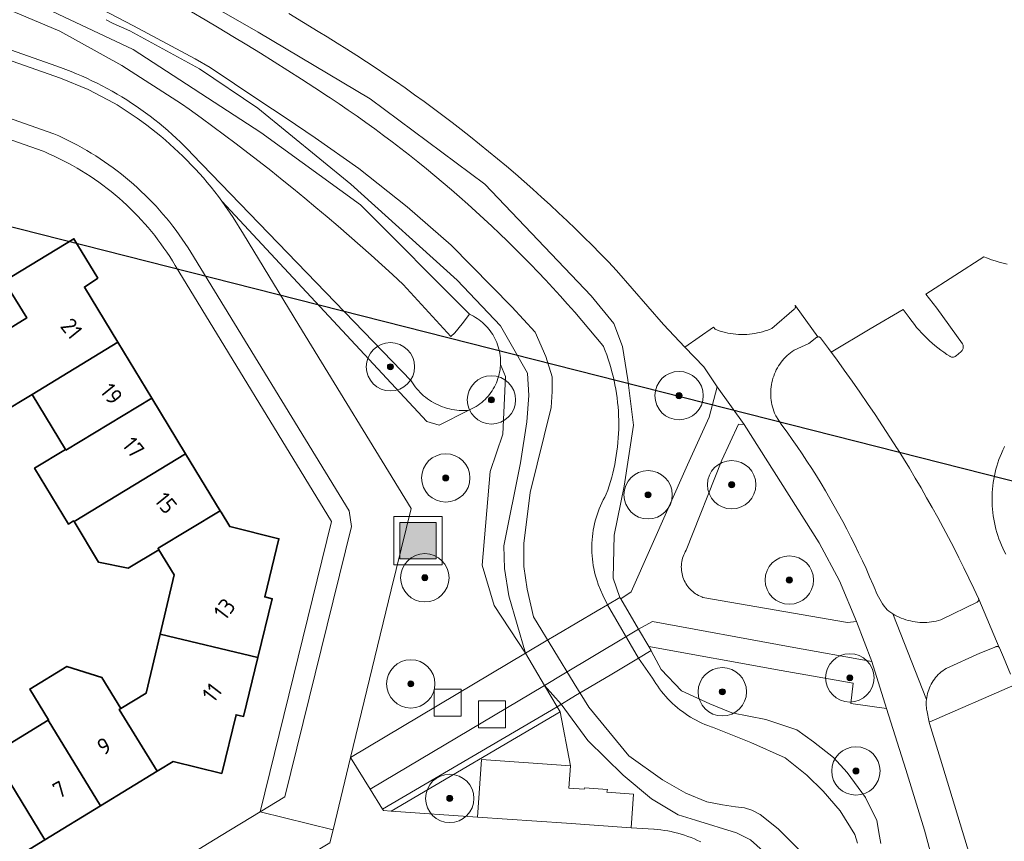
# Model space of a CAD drawing. Extents: x 154222 to 160093, y 456746 to 462495.
# Tile 173 of 254: x 158407 to 158488, y 461371 to 461439. Entities that reach past the tile are written whole.
import ezdxf
from ezdxf.enums import TextEntityAlignment as Align

# ---------------------------------------------------------------- set-up
doc = ezdxf.new("R2010")
doc.units = 0
doc.header["$LTSCALE"] = 0.75
doc.layers.get('0').update_dxf_attribs({"linetype": 'CONTINUOUS'})
doc.layers.get('DEFPOINTS').update_dxf_attribs({"linetype": 'CONTINUOUS'})
for name, color, linetype, lineweight in [('B-XX-GR-BEPLANTING_CULTUUR_BODEMBEDEKKER-GV', 252, 'CONTINUOUS', 18), ('B-XX-GR-BEPLANTING_CULTUUR_BOSPLANTSOEN-GV', 252, 'CONTINUOUS', 18), ('B-XX-GR-BEPLANTING_CULTUUR_HEESTERS-GV', 252, 'CONTINUOUS', 18), ('B-XX-GR-BOOM-S', 252, 'CONTINUOUS', 25), ('B-XX-GR-HAAG-GV', 252, 'CONTINUOUS', 13), ('B-XX-IE-MEUBILAIR_WEGMEUBILAIR-S', 252, 'CONTINUOUS', 25), ('B-XX-KW-KUNSTWERK_DEK-GV', 252, 'CONTINUOUS', 18), ('B-XX-OG-BEBOUWING-GV', 6, 'CONTINUOUS', 35), ('B-XX-OG-BEBOUWING-T18', 1, 'CONTINUOUS', 18), ('B-XX-OG-TERREIN_CULTUURSCHEIDING-GV', 252, 'CONTINUOUS', 18), ('B-XX-OG-TERREIN_ERF-GV', 252, 'CONTINUOUS', 18), ('B-XX-OG-WATER_SLOOT-GV', 252, 'CONTINUOUS', 18), ('B-XX-RI-GWA_RIOOLPUT-S', 252, 'CONTINUOUS', 25), ('B-XX-VH-VERHARDING_ASFALT-GV', 252, 'CONTINUOUS', 18), ('B-XX-VH-VERHARDING_BETONSTRAATSTEEN-GV', 252, 'CONTINUOUS', 18), ('B-XX-VH-VERHARDING_TEGEL-GV', 252, 'CONTINUOUS', 18)]:
    doc.layers.add(name, color=color, linetype=linetype, lineweight=lineweight)
doc.styles.add('NLCS-ISO-M-T18', font='NLCS-ISO.ttf', dxfattribs={"height": 1.8})

# ---------------------------------------------------------------- blocks, each defined once
blk = doc.blocks.new('SIE-WEG_AFVALBAK-SO')
at = {"linetype": 'ByBlock', "lineweight": 18}
h = blk.add_hatch(color=0, dxfattribs=at)
h.dxf.hatch_style = 1
h.paths.add_polyline_path([(-1.5, -1.5), (1.5, -1.5), (1.5, 1.5), (-1.5, 1.5)])
at = {"color": 0, "linetype": 'ByBlock', "lineweight": 18}
for points in [[(-2, -2), (2, -2), (2, 2), (-2, 2)], [(-1.5, -1.5), (1.5, -1.5), (1.5, 1.5), (-1.5, 1.5)]]:
    blk.add_lwpolyline(points, close=True, dxfattribs=at)
blk = doc.blocks.new('SRI-PUT_INSPECTIEPUT_RIOOLPUT-SO')
at = {"color": 0, "linetype": 'ByBlock', "lineweight": 18}
blk.add_lwpolyline([(-1.125, -1.125), (1.125, -1.125), (1.125, 1.125), (-1.125, 1.125)], close=True, dxfattribs=at)
blk = doc.blocks.new('SGR-BOOM_01-SO')
at = {"linetype": 'ByBlock', "lineweight": 18}
h = blk.add_hatch(color=0, dxfattribs=at)
h.dxf.hatch_style = 1
edge = h.paths.add_edge_path()
edge.add_arc((0, 0), 0.25, 0, 360)
at = {"color": 0, "linetype": 'ByBlock', "lineweight": 18}
for radius in [2, 0.25]:
    blk.add_circle((0, 0), radius, dxfattribs=at)

msp = doc.modelspace()

# ---------------------------------------------------------------- linework, layer by layer
at = {"layer": 'B-XX-GR-BEPLANTING_CULTUUR_BODEMBEDEKKER-GV'}
msp.add_lwpolyline([(158451.263, 461381.889), (158451.01, 461382.32), (158436.572, 461373.851), (158436.648, 461373.729), (158437.278, 461373.685)], close=True, dxfattribs=at)
at = {"layer": 'B-XX-GR-BEPLANTING_CULTUUR_BOSPLANTSOEN-GV'}
msp.add_lwpolyline([(158354.8, 461454.72), (158409.56, 461435.34), (158409.93, 461435.21), (158410.372, 461435.048), (158410.811, 461434.878), (158411.247, 461434.7), (158411.68, 461434.515), (158412.11, 461434.323), (158412.536, 461434.123), (158412.959, 461433.916), (158413.379, 461433.702), (158413.794, 461433.481), (158414.206, 461433.253), (158414.614, 461433.018), (158415.018, 461432.776), (158415.418, 461432.528), (158415.814, 461432.272), (158416.205, 461432.01), (158416.591, 461431.741), (158416.973, 461431.466), (158417.351, 461431.184), (158417.723, 461430.896), (158418.091, 461430.601), (158418.453, 461430.301), (158418.81, 461429.994), (158419.162, 461429.681), (158419.509, 461429.362), (158419.85, 461429.038), (158420.186, 461428.707), (158420.516, 461428.372), (158420.84, 461428.03), (158438.93, 461409.28), (158439.038, 461409.109), (158439.153, 461408.943), (158439.275, 461408.781), (158439.403, 461408.624), (158439.537, 461408.473), (158439.676, 461408.326), (158439.822, 461408.186), (158439.973, 461408.051), (158440.129, 461407.922), (158440.29, 461407.8), (158440.456, 461407.684), (158440.626, 461407.575), (158440.801, 461407.472), (158440.979, 461407.377), (158441.161, 461407.288), (158441.346, 461407.207), (158441.535, 461407.133), (158441.726, 461407.067), (158441.92, 461407.009), (158442.115, 461406.958), (158442.313, 461406.915), (158442.512, 461406.879), (158442.713, 461406.852), (158442.914, 461406.833), (158443.116, 461406.821), (158443.318, 461406.818), (158443.521, 461406.822), (158443.66, 461406.83), (158443.83, 461406.905), (158443.998, 461406.987), (158444.161, 461407.076), (158444.321, 461407.172), (158444.476, 461407.275), (158444.626, 461407.385), (158444.772, 461407.501), (158444.913, 461407.623), (158445.048, 461407.751), (158445.178, 461407.884), (158445.302, 461408.023), (158445.42, 461408.168), (158445.531, 461408.317), (158445.636, 461408.471), (158445.734, 461408.629), (158445.825, 461408.791), (158445.91, 461408.957), (158445.987, 461409.127), (158446.056, 461409.299), (158446.119, 461409.475), (158446.173, 461409.653), (158446.22, 461409.833), (158446.26, 461410.015), (158446.291, 461410.199), (158446.314, 461410.384), (158446.33, 461410.569), (158446.333, 461410.628), (158446.338, 461410.814), (158446.335, 461411), (158446.324, 461411.186), (158446.305, 461411.371), (158446.278, 461411.555), (158446.243, 461411.738), (158446.2, 461411.919), (158446.149, 461412.098), (158446.091, 461412.275), (158446.026, 461412.449), (158445.953, 461412.62), (158445.872, 461412.788), (158445.785, 461412.953), (158445.69, 461413.113), (158445.589, 461413.269), (158445.481, 461413.421), (158445.367, 461413.567), (158445.246, 461413.709), (158445.12, 461413.846), (158444.987, 461413.977), (158444.85, 461414.102), (158444.707, 461414.221), (158444.558, 461414.334), (158444.406, 461414.44), (158444.249, 461414.54), (158444.087, 461414.633), (158443.922, 461414.719), (158443.77, 461414.79), (158443.148, 461413.998), (158442.56, 461413.25), (158442.22, 461412.95), (158438.29, 461417.26), (158437.405, 461418.078), (158436.514, 461418.891), (158435.618, 461419.697), (158434.717, 461420.497), (158433.81, 461421.292), (158432.899, 461422.08), (158431.982, 461422.863), (158431.059, 461423.639), (158430.132, 461424.409), (158429.2, 461425.173), (158428.262, 461425.931), (158427.32, 461426.682), (158426.372, 461427.427), (158425.42, 461428.166), (158424.463, 461428.899), (158423.501, 461429.625), (158422.534, 461430.345), (158421.562, 461431.058), (158420.586, 461431.765), (158419.95, 461432.22), (158415, 461435.371), (158409.87, 461438.22), (158404.43, 461440.51)], dxfattribs=at)
at = {"layer": 'B-XX-GR-BEPLANTING_CULTUUR_HEESTERS-GV'}
msp.add_lwpolyline([(158391.18, 461440.96), (158409.94, 461434.34), (158412.209, 461433.405), (158414.38, 461432.26), (158414.621, 461432.114), (158415.04, 461431.853), (158415.455, 461431.585), (158415.865, 461431.311), (158416.271, 461431.03), (158416.673, 461430.742), (158417.07, 461430.448), (158417.461, 461430.147), (158417.848, 461429.841), (158418.23, 461429.527), (158418.607, 461429.208), (158418.979, 461428.883), (158419.345, 461428.552), (158419.706, 461428.215), (158420.061, 461427.872), (158420.411, 461427.523), (158420.755, 461427.169), (158421.093, 461426.809), (158421.426, 461426.444), (158421.752, 461426.073), (158422.073, 461425.698), (158422.387, 461425.317), (158422.695, 461424.931), (158422.997, 461424.54), (158423.292, 461424.144), (158440.238, 461405.934), (158441.245, 461405.609), (158443.66, 461406.83), (158443.521, 461406.822), (158443.318, 461406.818), (158443.116, 461406.821), (158442.914, 461406.833), (158442.713, 461406.852), (158442.512, 461406.879), (158442.313, 461406.915), (158442.115, 461406.958), (158441.92, 461407.009), (158441.726, 461407.067), (158441.535, 461407.133), (158441.346, 461407.207), (158441.161, 461407.288), (158440.979, 461407.377), (158440.801, 461407.472), (158440.626, 461407.575), (158440.456, 461407.684), (158440.29, 461407.8), (158440.129, 461407.922), (158439.973, 461408.051), (158439.822, 461408.186), (158439.676, 461408.326), (158439.537, 461408.473), (158439.403, 461408.624), (158439.275, 461408.781), (158439.153, 461408.943), (158439.038, 461409.109), (158438.93, 461409.28), (158420.84, 461428.03), (158420.516, 461428.372), (158420.186, 461428.707), (158419.85, 461429.038), (158419.509, 461429.362), (158419.162, 461429.681), (158418.81, 461429.994), (158418.453, 461430.301), (158418.091, 461430.601), (158417.723, 461430.896), (158417.351, 461431.184), (158416.973, 461431.466), (158416.591, 461431.741), (158416.205, 461432.01), (158415.814, 461432.272), (158415.418, 461432.528), (158415.018, 461432.776), (158414.614, 461433.018), (158414.206, 461433.253), (158413.794, 461433.481), (158413.379, 461433.702), (158412.959, 461433.916), (158412.536, 461434.123), (158412.11, 461434.323), (158411.68, 461434.515), (158411.247, 461434.7), (158410.811, 461434.878), (158410.372, 461435.048), (158409.93, 461435.21), (158409.56, 461435.34), (158354.8, 461454.72)], dxfattribs=at)
msp.add_lwpolyline([(158452.113, 461377.426), (158451.263, 461381.889), (158437.278, 461373.685), (158444.428, 461373.19), (158444.757, 461377.938)], close=True, dxfattribs=at)
at = {"layer": 'B-XX-GR-HAAG-GV'}
msp.add_lwpolyline([(158451.263, 461381.889), (158451.01, 461382.32), (158436.572, 461373.851), (158436.648, 461373.729), (158437.278, 461373.685)], close=True, dxfattribs=at)
at = {"layer": 'B-XX-KW-KUNSTWERK_DEK-GV'}
msp.add_lwpolyline([(158456.282, 461391.253), (158456.21, 461391.37), (158455.182, 461390.763), (158454.329, 461390.259), (158450.958, 461388.268), (158450.114, 461387.769), (158448.39, 461386.75), (158449.966, 461384.084), (158451.01, 461382.32), (158452.54, 461383.234), (158455.392, 461384.939), (158457.735, 461386.34), (158458.79, 461386.97), (158458.604, 461387.312), (158457.753, 461388.738)], close=True, dxfattribs=at)
at = {"layer": 'B-XX-OG-BEBOUWING-GV'}
for points in [[(158413.017, 461417.782), (158411.039, 461421.039), (158405.286, 461417.547), (158407.139, 461414.495), (158404.66, 461412.99), (158402.095, 461411.434), (158405.022, 461406.611), (158407.586, 461408.168), (158414.685, 461412.477), (158411.916, 461417.043)], [(158417.485, 461407.86), (158414.685, 461412.477), (158407.586, 461408.168), (158410.352, 461403.61), (158410.387, 461403.552)], [(158420.285, 461403.243), (158417.485, 461407.86), (158410.387, 461403.552), (158410.352, 461403.61), (158407.787, 461402.053), (158410.588, 461397.437), (158411.016, 461397.696), (158411.051, 461397.638)], [(158423.137, 461398.54), (158420.285, 461403.243), (158411.051, 461397.638), (158413.084, 461394.287), (158415.536, 461393.773), (158418.08, 461395.31), (158418.009, 461395.427)], [(158423.21, 461398.42), (158423.137, 461398.54), (158418.009, 461395.427), (158418.08, 461395.31), (158419.34, 461393.22), (158418.175, 461388.334), (158426.265, 461386.38), (158427.45, 461391.25), (158426.83, 461391.4), (158428, 461396.22), (158423.93, 461397.23)], [(158426.265, 461386.38), (158418.175, 461388.334), (158417.01, 461383.45), (158414.93, 461382.18), (158414.794, 461382.097), (158417.921, 461376.975), (158418.06, 461377.06), (158419.25, 461377.79), (158423.27, 461376.8), (158424.46, 461381.66), (158425.08, 461381.51)], [(158413.364, 461384.739), (158410.459, 461385.657), (158407.387, 461383.781), (158408.951, 461381.221), (158408.911, 461381.196), (158413.241, 461374.116), (158417.921, 461376.975), (158414.794, 461382.097), (158414.93, 461382.18)], [(158413.241, 461374.116), (158408.911, 461381.196), (158404.303, 461378.381), (158408.632, 461371.301)], [(158408.632, 461371.301), (158404.303, 461378.381), (158399.694, 461375.566), (158404.024, 461368.486)]]:
    msp.add_lwpolyline(points, close=True, dxfattribs=at)
at = {"layer": 'B-XX-OG-TERREIN_CULTUURSCHEIDING-GV'}
for points in [[(158390.623, 461448.636), (158415.939, 461436.692), (158426.514, 461429.836), (158434.735, 461423.845), (158443.77, 461414.79), (158443.922, 461414.719), (158444.087, 461414.633), (158444.249, 461414.54), (158444.406, 461414.44), (158444.558, 461414.334), (158444.707, 461414.221), (158444.85, 461414.102), (158444.987, 461413.977), (158445.12, 461413.846), (158445.246, 461413.709), (158445.367, 461413.567), (158445.481, 461413.421), (158445.589, 461413.269), (158445.69, 461413.113), (158445.785, 461412.953), (158445.872, 461412.788), (158445.953, 461412.62), (158446.026, 461412.449), (158446.091, 461412.275), (158446.149, 461412.098), (158446.2, 461411.919), (158446.243, 461411.738), (158446.278, 461411.555), (158446.305, 461411.371), (158446.324, 461411.186), (158446.335, 461411), (158446.338, 461410.814), (158446.333, 461410.628), (158446.752, 461409.658), (158446.519, 461404.883), (158445.476, 461401.792), (158444.803, 461394.024), (158445.803, 461390.7), (158448.39, 461386.75), (158447.013, 461391.502), (158446.668, 461393.766), (158446.596, 461395.639), (158447.976, 461402.506), (158448.5, 461405.894), (158448.669, 461408.07), (158448.567, 461409.913), (158447.224, 461412.292), (158446.339, 461413.828), (158442.751, 461417.614), (158433.941, 461425.57), (158426.26, 461431.84), (158421.421, 461435.093), (158415.664, 461438.24), (158414.285, 461438.866), (158413.72, 461439.173)], [(158409.181, 461447.951), (158426.28, 461438.149), (158435.557, 461432.628), (158445.028, 461425.553), (158453.816, 461416.314), (158455.711, 461414.025), (158456.419, 461412.125), (158456.853, 461409.363), (158457.339, 461405.626), (158456.556, 461400.558), (158455.72, 461396.512), (158455.648, 461392.958), (158456.21, 461391.37), (158456.282, 461391.253), (158457.15, 461391.821), (158461.8, 461402.342), (158463.588, 461406.289), (158464.254, 461408.787), (158463.137, 461410.433), (158461.58, 461412.085), (158459.825, 461413.946), (158455.924, 461418.428), (158455.258, 461419.125), (158454.585, 461419.816), (158453.907, 461420.501), (158453.224, 461421.181), (158452.534, 461421.856), (158451.84, 461422.524), (158451.139, 461423.187), (158450.434, 461423.843), (158449.722, 461424.494), (158449.006, 461425.139), (158448.284, 461425.778), (158447.557, 461426.411), (158446.824, 461427.038), (158446.087, 461427.659), (158445.344, 461428.274), (158444.596, 461428.883), (158443.843, 461429.485), (158443.085, 461430.081), (158442.323, 461430.671), (158441.555, 461431.254), (158440.783, 461431.831), (158440.006, 461432.402), (158439.224, 461432.966), (158438.437, 461433.524), (158437.646, 461434.075), (158436.85, 461434.619), (158436.05, 461435.157), (158435.246, 461435.688), (158434.437, 461436.213), (158433.624, 461436.731), (158432.806, 461437.242), (158431.984, 461437.746), (158431.246, 461438.191), (158430.029, 461438.941), (158428.809, 461439.685)], [(158483.837, 461363.103), (158481.414, 461372.116), (158479.848, 461377.126), (158478.247, 461382.167), (158475.301, 461382.592), (158475.5, 461384.273), (158469.536, 461385.311), (158458.609, 461387.311), (158459.626, 461385.396), (158461.294, 461383.64), (158463.633, 461382.56), (158465.462, 461381.822), (158468.283, 461381.268), (158470.854, 461380.401), (158472.23, 461379.42), (158473.869, 461378.128), (158475.004, 461376.868), (158476.526, 461374.812), (158477.457, 461372.892), (158477.673, 461371.609), (158477.784, 461370.99)], [(158488.873, 461384.126), (158481.787, 461381.047), (158481.791, 461381.028), (158481.808, 461380.943), (158482.735, 461377.968), (158485.307, 461369.453), (158487.912, 461358.546), (158489.26, 461350.798)], [(158468.067, 461370.373), (158467.003, 461371.303), (158465.854, 461371.887), (158462.447, 461372.942), (158461.021, 461373.368), (158458.81, 461374.691), (158456.473, 461376.656), (158453.558, 461379.519), (158451.354, 461382.525), (158451.01, 461382.32), (158451.263, 461381.889), (158452.113, 461377.426), (158451.981, 461375.569), (158453.257, 461375.501), (158453.289, 461375.609), (158455.172, 461375.48), (158455.135, 461375.259), (158457.321, 461375.086), (158457.134, 461372.309), (158459.002, 461372.186), (158459.028, 461372.184), (158459.314, 461372.16), (158459.6, 461372.128), (158459.885, 461372.088), (158460.168, 461372.04), (158460.45, 461371.984), (158460.73, 461371.92), (158461.008, 461371.849), (158461.285, 461371.769), (158461.559, 461371.683), (158461.83, 461371.588), (158462.099, 461371.486), (158462.365, 461371.377), (158462.627, 461371.26), (158462.887, 461371.136)]]:
    msp.add_lwpolyline(points, dxfattribs=at)
for points in [[(158440.238, 461405.934), (158423.292, 461424.144), (158424.223, 461422.801), (158425.08, 461421.41), (158429.64, 461413.88), (158438.93, 461398.72), (158437.28, 461391.98), (158433.927, 461378.127), (158448.39, 461386.75), (158445.803, 461390.7), (158444.803, 461394.024), (158445.476, 461401.792), (158446.519, 461404.883), (158446.752, 461409.658), (158446.333, 461410.628), (158446.33, 461410.569), (158446.314, 461410.384), (158446.291, 461410.199), (158446.26, 461410.015), (158446.22, 461409.833), (158446.173, 461409.653), (158446.119, 461409.475), (158446.056, 461409.299), (158445.987, 461409.127), (158445.91, 461408.957), (158445.825, 461408.791), (158445.734, 461408.629), (158445.636, 461408.471), (158445.531, 461408.317), (158445.42, 461408.168), (158445.302, 461408.023), (158445.178, 461407.884), (158445.048, 461407.751), (158444.913, 461407.623), (158444.772, 461407.501), (158444.626, 461407.385), (158444.476, 461407.275), (158444.321, 461407.172), (158444.161, 461407.076), (158443.998, 461406.987), (158443.83, 461406.905), (158443.66, 461406.83), (158441.245, 461405.609)], [(158472.684, 461412.915), (158472.64, 461412.922), (158472.595, 461412.921), (158472.591, 461412.92), (158472.551, 461412.913), (158472.51, 461412.896), (158472.495, 461412.888), (158471.827, 461412.386), (158470.61, 461411.828), (158470.457, 461411.723), (158470.31, 461411.612), (158470.167, 461411.495), (158470.029, 461411.371), (158469.897, 461411.242), (158469.771, 461411.107), (158469.65, 461410.967), (158469.536, 461410.821), (158469.428, 461410.671), (158469.327, 461410.516), (158469.232, 461410.357), (158469.145, 461410.194), (158469.064, 461410.028), (158468.991, 461409.858), (158468.925, 461409.685), (158468.867, 461409.51), (158468.817, 461409.332), (158468.774, 461409.152), (158468.739, 461408.97), (158468.712, 461408.788), (158468.692, 461408.604), (158468.681, 461408.419), (158468.678, 461408.234), (158468.683, 461408.049), (158468.696, 461407.865), (158468.716, 461407.681), (158468.745, 461407.498), (158468.781, 461407.317), (158468.826, 461407.137), (158468.878, 461406.96), (158468.938, 461406.785), (158469.005, 461406.613), (158469.079, 461406.444), (158469.111, 461406.377), (158469.609, 461405.62), (158470.036, 461405.033), (158470.457, 461404.442), (158470.871, 461403.846), (158471.278, 461403.245), (158471.679, 461402.64), (158472.073, 461402.03), (158472.461, 461401.417), (158472.841, 461400.799), (158473.215, 461400.177), (158473.582, 461399.55), (158473.942, 461398.92), (158474.295, 461398.286), (158474.641, 461397.648), (158474.98, 461397.006), (158475.312, 461396.361), (158475.636, 461395.712), (158475.954, 461395.059), (158476.264, 461394.403), (158476.567, 461393.743), (158476.863, 461393.08), (158477.151, 461392.414), (158477.234, 461392.22), (158477.313, 461392.012), (158477.399, 461391.806), (158477.492, 461391.604), (158477.593, 461391.405), (158477.701, 461391.209), (158477.815, 461391.018), (158477.937, 461390.832), (158478.065, 461390.649), (158478.199, 461390.471), (158478.302, 461390.344), (158478.458, 461390.225), (158478.619, 461390.112), (158478.784, 461390.006), (158478.953, 461389.906), (158479.126, 461389.814), (158479.303, 461389.729), (158479.484, 461389.65), (158479.667, 461389.58), (158479.853, 461389.517), (158480.041, 461389.461), (158480.232, 461389.414), (158480.424, 461389.374), (158480.618, 461389.341), (158480.813, 461389.317), (158481.008, 461389.301), (158481.205, 461389.293), (158481.401, 461389.293), (158481.597, 461389.3), (158481.793, 461389.316), (158481.988, 461389.34), (158482.182, 461389.372), (158482.374, 461389.411), (158482.565, 461389.458), (158482.753, 461389.513), (158482.802, 461389.529), (158485.756, 461390.979), (158485.793, 461390.999), (158485.825, 461391.025), (158485.851, 461391.057), (158485.871, 461391.094), (158485.884, 461391.133), (158485.888, 461391.175), (158485.886, 461391.206), (158485.885, 461391.216), (158485.874, 461391.256), (158485.872, 461391.261), (158485.475, 461392.113), (158485.071, 461392.961), (158484.659, 461393.806), (158484.241, 461394.647), (158483.815, 461395.484), (158483.382, 461396.318), (158482.942, 461397.148), (158482.495, 461397.975), (158482.041, 461398.798), (158481.58, 461399.616), (158481.112, 461400.431), (158480.637, 461401.242), (158480.155, 461402.049), (158479.666, 461402.851), (158479.171, 461403.649), (158479.146, 461403.689), (158478.54, 461404.627), (158477.927, 461405.561), (158477.307, 461406.49), (158476.681, 461407.415), (158476.048, 461408.336), (158475.409, 461409.251), (158474.763, 461410.163), (158474.111, 461411.069), (158473.678, 461411.662), (158473.452, 461411.971), (158472.8, 461412.85), (158472.766, 461412.879), (158472.727, 461412.901)], [(158466.49, 461405.686), (158466.003, 461405.714), (158464.649, 461402.727), (158461.691, 461395.265), (158461.617, 461395.14), (158461.55, 461395.011), (158461.491, 461394.879), (158461.438, 461394.743), (158461.394, 461394.605), (158461.357, 461394.465), (158461.328, 461394.322), (158461.306, 461394.179), (158461.293, 461394.034), (158461.287, 461393.889), (158461.29, 461393.744), (158461.3, 461393.599), (158461.319, 461393.455), (158461.345, 461393.312), (158461.38, 461393.171), (158461.421, 461393.032), (158461.471, 461392.896), (158461.528, 461392.762), (158461.592, 461392.632), (158461.663, 461392.505), (158461.742, 461392.383), (158461.826, 461392.265), (158461.918, 461392.152), (158462.015, 461392.044), (158462.118, 461391.942), (158462.226, 461391.845), (158462.34, 461391.755), (158462.459, 461391.671), (158462.581, 461391.594), (158462.708, 461391.523), (158462.839, 461391.46), (158462.973, 461391.404), (158463.075, 461391.367), (158475.028, 461389.299), (158475.785, 461389.371), (158474.366, 461392.733), (158472.68, 461395.883)]]:
    msp.add_lwpolyline(points, close=True, dxfattribs=at)
at = {"layer": 'B-XX-OG-TERREIN_ERF-GV'}
for points in [[(158402.33, 461358.9), (158423.21, 461371.65), (158426.44, 461373.63), (158432.36, 461397.64), (158419.42, 461418.84), (158419.198, 461419.205), (158418.969, 461419.567), (158418.733, 461419.924), (158418.49, 461420.276), (158418.242, 461420.624), (158417.986, 461420.967), (158417.724, 461421.306), (158417.456, 461421.639), (158417.182, 461421.967), (158416.902, 461422.29), (158416.615, 461422.608), (158416.323, 461422.921), (158416.025, 461423.228), (158415.721, 461423.529), (158415.412, 461423.824), (158415.097, 461424.114), (158414.777, 461424.398), (158414.452, 461424.676), (158414.121, 461424.947), (158413.786, 461425.212), (158413.445, 461425.472), (158413.1, 461425.724), (158412.75, 461425.97), (158412.396, 461426.21), (158412.037, 461426.443), (158411.674, 461426.669), (158411.307, 461426.888), (158410.935, 461427.101), (158410.56, 461427.306), (158410.181, 461427.504), (158409.798, 461427.696), (158409.412, 461427.88), (158409.023, 461428.056), (158408.63, 461428.226), (158408.5, 461428.28), (158355.29, 461447.03)], [(158404.66, 461412.99), (158407.139, 461414.495), (158405.286, 461417.547), (158411.039, 461421.039), (158413.017, 461417.782), (158411.916, 461417.043), (158414.685, 461412.477), (158417.485, 461407.86), (158420.285, 461403.243), (158423.137, 461398.54), (158423.21, 461398.42), (158423.93, 461397.23), (158428, 461396.22), (158426.83, 461391.4), (158427.45, 461391.25), (158426.265, 461386.38), (158425.08, 461381.51), (158424.46, 461381.66), (158423.27, 461376.8), (158419.25, 461377.79), (158418.06, 461377.06), (158417.921, 461376.975), (158413.241, 461374.116), (158408.632, 461371.301), (158404.024, 461368.486)], [(158404.303, 461378.381), (158408.911, 461381.196), (158408.951, 461381.221), (158407.387, 461383.781), (158410.459, 461385.657), (158413.364, 461384.739), (158414.93, 461382.18), (158417.01, 461383.45), (158418.175, 461388.334), (158419.34, 461393.22), (158418.08, 461395.31), (158415.536, 461393.773), (158413.084, 461394.287), (158411.051, 461397.638), (158411.016, 461397.696), (158410.588, 461397.437), (158407.787, 461402.053), (158410.352, 461403.61), (158407.586, 461408.168), (158405.022, 461406.611)]]:
    msp.add_lwpolyline(points, dxfattribs=at)
at = {"layer": 'B-XX-OG-WATER_SLOOT-GV'}
for points in [[(158477.784, 461370.99), (158477.673, 461371.609), (158477.457, 461372.892), (158476.526, 461374.812), (158475.004, 461376.868), (158473.869, 461378.128), (158472.23, 461379.42), (158470.854, 461380.401), (158468.283, 461381.268), (158465.462, 461381.822), (158463.633, 461382.56), (158461.294, 461383.64), (158459.626, 461385.396), (158458.609, 461387.311), (158457.753, 461388.738), (158456.282, 461391.253), (158456.21, 461391.37), (158455.648, 461392.958), (158455.72, 461396.512), (158456.556, 461400.558), (158457.339, 461405.626), (158456.853, 461409.363), (158456.419, 461412.125), (158455.711, 461414.025), (158453.816, 461416.314), (158445.028, 461425.553), (158435.557, 461432.628), (158426.28, 461438.149), (158409.181, 461447.951)], [(158471.697, 461369.804), (158469.305, 461372.219), (158467.806, 461373.39), (158467.11, 461373.768), (158466.501, 461373.938), (158465.755, 461374.038), (158464.686, 461374.205), (158463.401, 461374.458), (158461.653, 461375.168), (158459.729, 461376.267), (158456.932, 461378.264), (158453.638, 461382.279), (158452.411, 461384.232), (158449.05, 461389.77), (158448.524, 461392.049), (158448.271, 461393.92), (158448.26, 461395.824), (158448.779, 461400.057), (158450.521, 461407.078), (158450.604, 461408.408), (158450.597, 461409.616), (158450.073, 461411.305), (158449.185, 461413.325), (158447.269, 461415.398), (158442.254, 461420.506), (158438.609, 461423.687), (158434.602, 461426.867), (158431, 461429.402), (158428.602, 461431.033), (158426.335, 461432.524), (158422.303, 461435.217), (158421.059, 461435.932), (158415.976, 461438.662), (158409.991, 461441.817)], [(158409.991, 461441.817), (158415.976, 461438.662), (158421.059, 461435.932), (158422.303, 461435.217), (158426.335, 461432.524), (158428.602, 461431.033), (158431, 461429.402), (158434.602, 461426.867), (158438.609, 461423.687), (158442.254, 461420.506), (158447.269, 461415.398), (158449.185, 461413.325), (158450.073, 461411.305), (158450.597, 461409.616), (158450.604, 461408.408), (158450.521, 461407.078), (158448.779, 461400.057), (158448.26, 461395.824), (158448.271, 461393.92), (158448.524, 461392.049), (158449.05, 461389.77), (158452.411, 461384.232), (158453.638, 461382.279), (158456.932, 461378.264), (158459.729, 461376.267), (158461.653, 461375.168), (158463.401, 461374.458), (158464.686, 461374.205), (158465.755, 461374.038), (158466.501, 461373.938), (158467.11, 461373.768), (158467.806, 461373.39), (158469.305, 461372.219), (158471.697, 461369.804)], [(158420.757, 461439.832), (158421.909, 461439.159), (158423.058, 461438.48), (158424.202, 461437.793), (158425.342, 461437.1), (158426.478, 461436.4), (158427.61, 461435.693), (158428.737, 461434.979), (158429.861, 461434.258), (158430.979, 461433.531), (158432.094, 461432.797), (158432.24, 461432.7), (158432.987, 461432.199), (158433.729, 461431.691), (158434.467, 461431.177), (158435.2, 461430.656), (158435.929, 461430.129), (158436.652, 461429.595), (158437.371, 461429.055), (158438.085, 461428.509), (158438.795, 461427.956), (158439.499, 461427.397), (158440.198, 461426.832), (158440.893, 461426.26), (158441.582, 461425.682), (158442.266, 461425.098), (158442.944, 461424.508), (158443.618, 461423.913), (158444.286, 461423.311), (158444.949, 461422.703), (158445.606, 461422.089), (158446.258, 461421.47), (158446.904, 461420.845), (158447.545, 461420.214), (158448.18, 461419.577), (158448.81, 461418.935), (158449.433, 461418.287), (158450.051, 461417.633), (158450.663, 461416.975), (158451.269, 461416.31), (158451.87, 461415.641), (158452.464, 461414.966), (158453.052, 461414.285), (158453.634, 461413.6), (158454.21, 461412.909), (158454.78, 461412.214), (158454.84, 461412.14), (158454.847, 461412.123), (158454.983, 461411.781), (158455.111, 461411.436), (158455.232, 461411.089), (158455.345, 461410.739), (158455.45, 461410.386), (158455.548, 461410.032), (158455.638, 461409.675), (158455.72, 461409.317), (158455.795, 461408.956), (158455.862, 461408.594), (158455.92, 461408.231), (158455.971, 461407.867), (158456.014, 461407.502), (158456.049, 461407.135), (158456.076, 461406.768), (158456.095, 461406.401), (158456.106, 461406.033), (158456.109, 461405.666), (158456.104, 461405.298), (158456.091, 461404.93), (158456.07, 461404.563), (158456.041, 461404.196), (158456.004, 461403.83), (158455.959, 461403.465), (158455.907, 461403.101), (158455.846, 461402.738), (158455.777, 461402.376), (158455.701, 461402.017), (158455.617, 461401.659), (158455.525, 461401.302), (158455.425, 461400.948), (158455.318, 461400.596), (158455.203, 461400.247), (158455.08, 461399.9), (158454.95, 461399.669), (158454.826, 461399.433), (158454.71, 461399.194), (158454.601, 461398.952), (158454.5, 461398.707), (158454.406, 461398.459), (158454.319, 461398.207), (158454.24, 461397.954), (158454.169, 461397.698), (158454.105, 461397.44), (158454.05, 461397.18), (158454.002, 461396.919), (158453.962, 461396.657), (158453.929, 461396.393), (158453.905, 461396.128), (158453.889, 461395.863), (158453.881, 461395.598), (158453.881, 461395.332), (158453.889, 461395.067), (158453.904, 461394.802), (158453.928, 461394.537), (158453.96, 461394.274), (158453.999, 461394.011), (158454.047, 461393.75), (158454.102, 461393.49), (158454.166, 461393.232), (158454.237, 461392.976), (158454.315, 461392.722), (158454.401, 461392.471), (158454.42, 461392.42), (158454.79, 461391.552), (158455.182, 461390.763), (158457.735, 461386.34), (158458.312, 461385.507), (158458.91, 461384.69), (158459.046, 461384.459), (158459.189, 461384.233), (158459.338, 461384.011), (158459.494, 461383.793), (158459.656, 461383.58), (158459.825, 461383.372), (158460, 461383.17), (158460.181, 461382.972), (158460.367, 461382.78), (158460.56, 461382.594), (158460.758, 461382.413), (158460.961, 461382.239), (158461.169, 461382.071), (158461.382, 461381.909), (158461.6, 461381.753), (158461.822, 461381.604), (158462.049, 461381.462), (158462.28, 461381.326), (158462.515, 461381.198), (158462.753, 461381.076), (158462.996, 461380.962), (158463.241, 461380.855), (158463.49, 461380.755), (158463.741, 461380.663), (158463.868, 461380.621), (158467.042, 461379.355), (158469.878, 461378.088), (158471.674, 461376.658), (158473.018, 461375.33), (158474.433, 461373.69), (158475.641, 461371.753), (158475.871, 461371.026)], [(158475.871, 461371.026), (158475.641, 461371.753), (158474.433, 461373.69), (158473.018, 461375.33), (158471.674, 461376.658), (158469.878, 461378.088), (158467.042, 461379.355), (158463.868, 461380.621), (158463.741, 461380.663), (158463.49, 461380.755), (158463.241, 461380.855), (158462.996, 461380.962), (158462.753, 461381.076), (158462.515, 461381.198), (158462.28, 461381.326), (158462.049, 461381.462), (158461.822, 461381.604), (158461.6, 461381.753), (158461.382, 461381.909), (158461.169, 461382.071), (158460.961, 461382.239), (158460.758, 461382.413), (158460.56, 461382.594), (158460.367, 461382.78), (158460.181, 461382.972), (158460, 461383.17), (158459.825, 461383.372), (158459.656, 461383.58), (158459.494, 461383.793), (158459.338, 461384.011), (158459.189, 461384.233), (158459.046, 461384.459), (158458.91, 461384.69), (158458.312, 461385.507), (158457.735, 461386.34), (158455.182, 461390.763), (158454.79, 461391.552), (158454.42, 461392.42), (158454.401, 461392.471), (158454.315, 461392.722), (158454.237, 461392.976), (158454.166, 461393.232), (158454.102, 461393.49), (158454.047, 461393.75), (158453.999, 461394.011), (158453.96, 461394.274), (158453.928, 461394.537), (158453.904, 461394.802), (158453.889, 461395.067), (158453.881, 461395.332), (158453.881, 461395.598), (158453.889, 461395.863), (158453.905, 461396.128), (158453.929, 461396.393), (158453.962, 461396.657), (158454.002, 461396.919), (158454.05, 461397.18), (158454.105, 461397.44), (158454.169, 461397.698), (158454.24, 461397.954), (158454.319, 461398.207), (158454.406, 461398.459), (158454.5, 461398.707), (158454.601, 461398.952), (158454.71, 461399.194), (158454.826, 461399.433), (158454.95, 461399.669), (158455.08, 461399.9), (158455.203, 461400.247), (158455.318, 461400.596), (158455.425, 461400.948), (158455.525, 461401.302), (158455.617, 461401.659), (158455.701, 461402.017), (158455.777, 461402.376), (158455.846, 461402.738), (158455.907, 461403.101), (158455.959, 461403.465), (158456.004, 461403.83), (158456.041, 461404.196), (158456.07, 461404.563), (158456.091, 461404.93), (158456.104, 461405.298), (158456.109, 461405.666), (158456.106, 461406.033), (158456.095, 461406.401), (158456.076, 461406.768), (158456.049, 461407.135), (158456.014, 461407.502), (158455.971, 461407.867), (158455.92, 461408.231), (158455.862, 461408.594), (158455.795, 461408.956), (158455.72, 461409.317), (158455.638, 461409.675), (158455.548, 461410.032), (158455.45, 461410.386), (158455.345, 461410.739), (158455.232, 461411.089), (158455.111, 461411.436), (158454.983, 461411.781), (158454.847, 461412.123), (158454.84, 461412.14), (158454.78, 461412.214), (158454.21, 461412.909), (158453.634, 461413.6), (158453.052, 461414.285), (158452.464, 461414.966), (158451.87, 461415.641), (158451.269, 461416.31), (158450.663, 461416.975), (158450.051, 461417.633), (158449.433, 461418.287), (158448.81, 461418.935), (158448.18, 461419.577), (158447.545, 461420.214), (158446.904, 461420.845), (158446.258, 461421.47), (158445.606, 461422.089), (158444.949, 461422.703), (158444.286, 461423.311), (158443.618, 461423.913), (158442.944, 461424.508), (158442.266, 461425.098), (158441.582, 461425.682), (158440.893, 461426.26), (158440.198, 461426.832), (158439.499, 461427.397), (158438.795, 461427.956), (158438.085, 461428.509), (158437.371, 461429.055), (158436.652, 461429.595), (158435.929, 461430.129), (158435.2, 461430.656), (158434.467, 461431.177), (158433.729, 461431.691), (158432.987, 461432.199), (158432.24, 461432.7), (158432.094, 461432.797), (158430.979, 461433.531), (158429.861, 461434.258), (158428.737, 461434.979), (158427.61, 461435.693), (158426.478, 461436.4), (158425.342, 461437.1), (158424.202, 461437.793), (158423.058, 461438.48), (158421.909, 461439.159), (158420.757, 461439.832)], [(158413.72, 461439.173), (158414.285, 461438.866), (158415.664, 461438.24), (158421.421, 461435.093), (158426.26, 461431.84), (158433.941, 461425.57), (158442.751, 461417.614), (158446.339, 461413.828), (158447.224, 461412.292), (158448.567, 461409.913), (158448.669, 461408.07), (158448.5, 461405.894), (158447.976, 461402.506), (158446.596, 461395.639), (158446.668, 461393.766), (158447.013, 461391.502), (158448.39, 461386.75), (158449.966, 461384.084), (158451.354, 461382.525), (158453.558, 461379.519), (158456.473, 461376.656), (158458.81, 461374.691), (158461.021, 461373.368), (158462.447, 461372.942), (158465.854, 461371.887), (158467.003, 461371.303), (158468.067, 461370.373)]]:
    msp.add_lwpolyline(points, dxfattribs=at)
at = {"layer": 'B-XX-VH-VERHARDING_ASFALT-GV'}
for points in [[(158488.228, 461418.949), (158487.903, 461419.028), (158487.58, 461419.116), (158487.258, 461419.211), (158486.94, 461419.313), (158486.624, 461419.424), (158486.31, 461419.541), (158481.514, 461416.47), (158482.426, 461415.309), (158484.546, 461412.349), (158484.573, 461412.289), (158484.593, 461412.226), (158484.606, 461412.161), (158484.61, 461412.095), (158484.606, 461412.029), (158484.594, 461411.964), (158484.575, 461411.901), (158484.548, 461411.841), (158484.514, 461411.784), (158484.473, 461411.732), (158484.427, 461411.685), (158484.416, 461411.676), (158484.024, 461411.354), (158483.977, 461411.318), (158483.924, 461411.289), (158483.869, 461411.267), (158483.811, 461411.253), (158483.752, 461411.246), (158483.693, 461411.248), (158483.634, 461411.257), (158483.577, 461411.274), (158483.523, 461411.299), (158483.497, 461411.314), (158483.241, 461411.479), (158482.989, 461411.652), (158482.742, 461411.83), (158482.5, 461412.015), (158482.263, 461412.207), (158482.03, 461412.404), (158481.804, 461412.608), (158481.582, 461412.817), (158481.366, 461413.033), (158481.156, 461413.253), (158480.951, 461413.48), (158480.753, 461413.711), (158480.561, 461413.948), (158480.375, 461414.19), (158480.195, 461414.436), (158480.128, 461414.532), (158479.623, 461415.201), (158476.904, 461413.583), (158473.678, 461411.662), (158474.111, 461411.069), (158474.763, 461410.163), (158475.409, 461409.251), (158476.048, 461408.336), (158476.681, 461407.415), (158477.307, 461406.49), (158477.927, 461405.561), (158478.54, 461404.627), (158479.146, 461403.689), (158479.171, 461403.649), (158479.666, 461402.851), (158480.155, 461402.049), (158480.637, 461401.242), (158481.112, 461400.431), (158481.58, 461399.616), (158482.041, 461398.798), (158482.495, 461397.975), (158482.942, 461397.148), (158483.382, 461396.318), (158483.815, 461395.484), (158484.241, 461394.647), (158484.659, 461393.806), (158485.071, 461392.961), (158485.475, 461392.113), (158485.872, 461391.261), (158485.874, 461391.256), (158485.885, 461391.216), (158485.886, 461391.206), (158487.583, 461387.231), (158487.593, 461387.22), (158487.613, 461387.185), (158487.942, 461386.42), (158488.513, 461385.022)], [(158485.307, 461369.453), (158482.735, 461377.968), (158481.808, 461380.943), (158481.791, 461381.028), (158481.787, 461381.047), (158481.584, 461382.025), (158481.573, 461382.098), (158481.555, 461382.262), (158481.545, 461382.427), (158481.542, 461382.593), (158481.548, 461382.758), (158481.562, 461382.923), (158478.784, 461390.006), (158478.619, 461390.112), (158478.458, 461390.225), (158478.302, 461390.344), (158478.199, 461390.471), (158478.065, 461390.649), (158477.937, 461390.832), (158477.815, 461391.018), (158477.701, 461391.209), (158477.593, 461391.405), (158477.492, 461391.604), (158477.399, 461391.806), (158477.313, 461392.012), (158477.234, 461392.22), (158477.151, 461392.414), (158476.863, 461393.08), (158476.567, 461393.743), (158476.264, 461394.403), (158475.954, 461395.059), (158475.636, 461395.712), (158475.312, 461396.361), (158474.98, 461397.006), (158474.641, 461397.648), (158474.295, 461398.286), (158473.942, 461398.92), (158473.582, 461399.55), (158473.215, 461400.177), (158472.841, 461400.799), (158472.461, 461401.417), (158472.073, 461402.03), (158471.679, 461402.64), (158471.278, 461403.245), (158470.871, 461403.846), (158470.457, 461404.442), (158470.036, 461405.033), (158469.609, 461405.62), (158469.111, 461406.377), (158469.079, 461406.444), (158469.005, 461406.613), (158468.938, 461406.785), (158468.878, 461406.96), (158468.826, 461407.137), (158468.781, 461407.317), (158468.745, 461407.498), (158468.716, 461407.681), (158468.696, 461407.865), (158468.683, 461408.049), (158468.678, 461408.234), (158468.681, 461408.419), (158468.692, 461408.604), (158468.712, 461408.788), (158468.739, 461408.97), (158468.774, 461409.152), (158468.817, 461409.332), (158468.867, 461409.51), (158468.925, 461409.685), (158468.991, 461409.858), (158469.064, 461410.028), (158469.145, 461410.194), (158469.232, 461410.357), (158469.327, 461410.516), (158469.428, 461410.671), (158469.536, 461410.821), (158469.65, 461410.967), (158469.771, 461411.107), (158469.897, 461411.242), (158470.029, 461411.371), (158470.167, 461411.495), (158470.31, 461411.612), (158470.457, 461411.723), (158470.61, 461411.828), (158471.827, 461412.386), (158472.495, 461412.888), (158472.51, 461412.896), (158472.551, 461412.913), (158472.591, 461412.92), (158470.744, 461415.481), (158470.697, 461415.537), (158470.714, 461415.495), (158470.725, 461415.452), (158470.727, 461415.407), (158470.722, 461415.363), (158470.709, 461415.32), (158470.689, 461415.28), (158470.662, 461415.245), (158470.629, 461415.215), (158468.773, 461413.622), (158468.639, 461413.566), (158468.431, 461413.487), (158468.22, 461413.416), (158468.007, 461413.352), (158467.792, 461413.296), (158467.575, 461413.248), (158467.356, 461413.207), (158467.137, 461413.175), (158466.916, 461413.15), (158466.694, 461413.133), (158466.472, 461413.125), (158466.249, 461413.124), (158466.027, 461413.131), (158465.806, 461413.147), (158465.584, 461413.17), (158465.364, 461413.201), (158465.145, 461413.24), (158464.928, 461413.287), (158464.713, 461413.342), (158464.499, 461413.404), (158464.288, 461413.474), (158464.08, 461413.552), (158463.942, 461413.724), (158461.58, 461412.085), (158463.137, 461410.433), (158464.254, 461408.787), (158466.49, 461405.686), (158472.68, 461395.883), (158474.366, 461392.733), (158475.785, 461389.371), (158477.032, 461386.05), (158478.247, 461382.167), (158479.848, 461377.126), (158481.414, 461372.116), (158483.837, 461363.103)], [(158488.116, 461394.943), (158487.989, 461395.191), (158487.869, 461395.442), (158487.757, 461395.696), (158487.651, 461395.954), (158487.554, 461396.215), (158487.463, 461396.478), (158487.381, 461396.744), (158487.306, 461397.012), (158487.239, 461397.282), (158487.179, 461397.554), (158487.128, 461397.828), (158487.084, 461398.103), (158487.048, 461398.379), (158487.02, 461398.656), (158487.001, 461398.933), (158486.989, 461399.211), (158486.985, 461399.49), (158486.989, 461399.768), (158487.001, 461400.046), (158487.021, 461400.324), (158487.049, 461400.601), (158487.085, 461400.877), (158487.129, 461401.152), (158487.181, 461401.425), (158487.241, 461401.697), (158487.308, 461401.967), (158487.383, 461402.235), (158487.466, 461402.501), (158487.557, 461402.764), (158487.655, 461403.025), (158487.76, 461403.282), (158487.873, 461403.537), (158487.983, 461403.768), (158488.025, 461403.85)]]:
    msp.add_lwpolyline(points, dxfattribs=at)
for points in [[(158466.49, 461405.686), (158464.254, 461408.787), (158463.588, 461406.289), (158461.8, 461402.342), (158457.15, 461391.821), (158456.282, 461391.253), (158457.753, 461388.738), (158458.911, 461389.364), (158470.296, 461387.274), (158477.032, 461386.05), (158475.785, 461389.371), (158475.028, 461389.299), (158463.075, 461391.367), (158462.973, 461391.404), (158462.839, 461391.46), (158462.708, 461391.523), (158462.581, 461391.594), (158462.459, 461391.671), (158462.34, 461391.755), (158462.226, 461391.845), (158462.118, 461391.942), (158462.015, 461392.044), (158461.918, 461392.152), (158461.826, 461392.265), (158461.742, 461392.383), (158461.663, 461392.505), (158461.592, 461392.632), (158461.528, 461392.762), (158461.471, 461392.896), (158461.421, 461393.032), (158461.38, 461393.171), (158461.345, 461393.312), (158461.319, 461393.455), (158461.3, 461393.599), (158461.29, 461393.744), (158461.287, 461393.889), (158461.293, 461394.034), (158461.306, 461394.179), (158461.328, 461394.322), (158461.357, 461394.465), (158461.394, 461394.605), (158461.438, 461394.743), (158461.491, 461394.879), (158461.55, 461395.011), (158461.617, 461395.14), (158461.691, 461395.265), (158464.649, 461402.727), (158466.003, 461405.714)], [(158456.282, 461391.253), (158456.21, 461391.37), (158455.182, 461390.763), (158454.329, 461390.259), (158450.958, 461388.268), (158450.114, 461387.769), (158448.39, 461386.75), (158449.966, 461384.084), (158451.581, 461385.049), (158456.639, 461388.072), (158457.753, 461388.738)], [(158487.583, 461387.231), (158485.886, 461391.206), (158485.888, 461391.175), (158485.884, 461391.133), (158485.871, 461391.094), (158485.851, 461391.057), (158485.825, 461391.025), (158485.793, 461390.999), (158485.756, 461390.979), (158482.802, 461389.529), (158482.753, 461389.513), (158482.565, 461389.458), (158482.374, 461389.411), (158482.182, 461389.372), (158481.988, 461389.34), (158481.793, 461389.316), (158481.597, 461389.3), (158481.401, 461389.293), (158481.205, 461389.293), (158481.008, 461389.301), (158480.813, 461389.317), (158480.618, 461389.341), (158480.424, 461389.374), (158480.232, 461389.414), (158480.041, 461389.461), (158479.853, 461389.517), (158479.667, 461389.58), (158479.484, 461389.65), (158479.303, 461389.729), (158479.126, 461389.814), (158478.953, 461389.906), (158478.784, 461390.006), (158481.562, 461382.923), (158481.583, 461383.087), (158481.613, 461383.25), (158481.65, 461383.411), (158481.695, 461383.57), (158481.748, 461383.727), (158481.808, 461383.881), (158481.876, 461384.032), (158481.951, 461384.18), (158482.032, 461384.324), (158482.121, 461384.463), (158482.216, 461384.599), (158482.318, 461384.729), (158482.426, 461384.855), (158482.54, 461384.975), (158482.66, 461385.089), (158482.785, 461385.198), (158482.915, 461385.3), (158483.05, 461385.396), (158483.189, 461385.485), (158485.982, 461386.737), (158487.313, 461387.277), (158487.338, 461387.29), (158487.377, 461387.303), (158487.417, 461387.308), (158487.458, 461387.305), (158487.497, 461387.294), (158487.534, 461387.276), (158487.566, 461387.251)], [(158470.296, 461387.274), (158458.911, 461389.364), (158457.753, 461388.738), (158458.609, 461387.311), (158469.536, 461385.311), (158475.5, 461384.273), (158475.301, 461382.592), (158478.247, 461382.167), (158477.032, 461386.05)], [(158458.604, 461387.312), (158457.753, 461388.738), (158456.639, 461388.072), (158451.581, 461385.049), (158449.966, 461384.084), (158451.01, 461382.32), (158452.54, 461383.234), (158455.392, 461384.939), (158457.735, 461386.34), (158458.79, 461386.97)], [(158449.966, 461384.084), (158448.39, 461386.75), (158433.927, 461378.127), (158435.552, 461375.5)]]:
    msp.add_lwpolyline(points, close=True, dxfattribs=at)
at = {"layer": 'B-XX-VH-VERHARDING_BETONSTRAATSTEEN-GV'}
for points in [[(158355.29, 461447.03), (158408.5, 461428.28), (158408.63, 461428.226), (158409.023, 461428.056), (158409.412, 461427.88), (158409.798, 461427.696), (158410.181, 461427.504), (158410.56, 461427.306), (158410.935, 461427.101), (158411.307, 461426.888), (158411.674, 461426.669), (158412.037, 461426.443), (158412.396, 461426.21), (158412.75, 461425.97), (158413.1, 461425.724), (158413.445, 461425.472), (158413.786, 461425.212), (158414.121, 461424.947), (158414.452, 461424.676), (158414.777, 461424.398), (158415.097, 461424.114), (158415.412, 461423.824), (158415.721, 461423.529), (158416.025, 461423.228), (158416.323, 461422.921), (158416.615, 461422.608), (158416.902, 461422.29), (158417.182, 461421.967), (158417.456, 461421.639), (158417.724, 461421.306), (158417.986, 461420.967), (158418.242, 461420.624), (158418.49, 461420.276), (158418.733, 461419.924), (158418.969, 461419.567), (158419.198, 461419.205), (158419.42, 461418.84), (158432.36, 461397.64), (158426.44, 461373.63), (158428.496, 461374.868), (158434.011, 461397.233), (158433.811, 461398.526), (158420.723, 461419.932), (158420.491, 461420.299), (158420.252, 461420.662), (158420.007, 461421.021), (158419.756, 461421.376), (158419.499, 461421.726), (158419.236, 461422.072), (158418.967, 461422.413), (158418.692, 461422.75), (158418.411, 461423.081), (158418.125, 461423.408), (158417.833, 461423.73), (158417.535, 461424.047), (158417.232, 461424.358), (158416.924, 461424.664), (158416.61, 461424.965), (158416.291, 461425.26), (158415.968, 461425.55), (158415.639, 461425.834), (158415.305, 461426.113), (158414.967, 461426.385), (158414.624, 461426.652), (158414.277, 461426.913), (158413.924, 461427.168), (158413.568, 461427.416), (158413.207, 461427.659), (158412.843, 461427.895), (158412.474, 461428.125), (158412.101, 461428.348), (158411.725, 461428.565), (158411.345, 461428.775), (158410.961, 461428.979), (158410.573, 461429.176), (158410.183, 461429.367), (158409.789, 461429.55), (158409.392, 461429.727), (158355.855, 461448.633)], [(158355.855, 461448.633), (158409.392, 461429.727), (158409.789, 461429.55), (158410.183, 461429.367), (158410.573, 461429.176), (158410.961, 461428.979), (158411.345, 461428.775), (158411.725, 461428.565), (158412.101, 461428.348), (158412.474, 461428.125), (158412.843, 461427.895), (158413.207, 461427.659), (158413.568, 461427.416), (158413.924, 461427.168), (158414.277, 461426.913), (158414.624, 461426.652), (158414.967, 461426.385), (158415.305, 461426.113), (158415.639, 461425.834), (158415.968, 461425.55), (158416.291, 461425.26), (158416.61, 461424.965), (158416.924, 461424.664), (158417.232, 461424.358), (158417.535, 461424.047), (158417.833, 461423.73), (158418.125, 461423.408), (158418.411, 461423.081), (158418.692, 461422.75), (158418.967, 461422.413), (158419.236, 461422.072), (158419.499, 461421.726), (158419.756, 461421.376), (158420.007, 461421.021), (158420.252, 461420.662), (158420.491, 461420.299), (158420.723, 461419.932), (158433.811, 461398.526), (158434.011, 461397.233), (158428.496, 461374.868), (158426.44, 461373.63), (158432.478, 461372.141), (158433.927, 461378.127), (158437.28, 461391.98), (158438.93, 461398.72), (158429.64, 461413.88), (158425.08, 461421.41), (158424.223, 461422.801), (158423.292, 461424.144), (158422.997, 461424.54), (158422.695, 461424.931), (158422.387, 461425.317), (158422.073, 461425.698), (158421.752, 461426.073), (158421.426, 461426.444), (158421.093, 461426.809), (158420.755, 461427.169), (158420.411, 461427.523), (158420.061, 461427.872), (158419.706, 461428.215), (158419.345, 461428.552), (158418.979, 461428.883), (158418.607, 461429.208), (158418.23, 461429.527), (158417.848, 461429.841), (158417.461, 461430.147), (158417.07, 461430.448), (158416.673, 461430.742), (158416.271, 461431.03), (158415.865, 461431.311), (158415.455, 461431.585), (158415.04, 461431.853), (158414.621, 461432.114), (158414.38, 461432.26), (158412.209, 461433.405), (158409.94, 461434.34), (158391.18, 461440.96)], [(158488.025, 461403.85), (158487.983, 461403.768), (158487.873, 461403.537), (158487.76, 461403.282), (158487.655, 461403.025), (158487.557, 461402.764), (158487.466, 461402.501), (158487.383, 461402.235), (158487.308, 461401.967), (158487.241, 461401.697), (158487.181, 461401.425), (158487.129, 461401.152), (158487.085, 461400.877), (158487.049, 461400.601), (158487.021, 461400.324), (158487.001, 461400.046), (158486.989, 461399.768), (158486.985, 461399.49), (158486.989, 461399.211), (158487.001, 461398.933), (158487.02, 461398.656), (158487.048, 461398.379), (158487.084, 461398.103), (158487.128, 461397.828), (158487.179, 461397.554), (158487.239, 461397.282), (158487.306, 461397.012), (158487.381, 461396.744), (158487.463, 461396.478), (158487.554, 461396.215), (158487.651, 461395.954), (158487.757, 461395.696), (158487.869, 461395.442), (158487.989, 461395.191), (158488.116, 461394.943)], [(158488.513, 461385.022), (158487.942, 461386.42), (158487.613, 461387.185), (158487.593, 461387.22), (158487.583, 461387.231), (158487.566, 461387.251), (158487.534, 461387.276), (158487.497, 461387.294), (158487.458, 461387.305), (158487.417, 461387.308), (158487.377, 461387.303), (158487.338, 461387.29), (158487.313, 461387.277), (158485.982, 461386.737), (158483.189, 461385.485), (158483.05, 461385.396), (158482.915, 461385.3), (158482.785, 461385.198), (158482.66, 461385.089), (158482.54, 461384.975), (158482.426, 461384.855), (158482.318, 461384.729), (158482.216, 461384.599), (158482.121, 461384.463), (158482.032, 461384.324), (158481.951, 461384.18), (158481.876, 461384.032), (158481.808, 461383.881), (158481.748, 461383.727), (158481.695, 461383.57), (158481.65, 461383.411), (158481.613, 461383.25), (158481.583, 461383.087), (158481.562, 461382.923), (158481.548, 461382.758), (158481.542, 461382.593), (158481.545, 461382.427), (158481.555, 461382.262), (158481.573, 461382.098), (158481.584, 461382.025), (158481.787, 461381.047), (158488.873, 461384.126)], [(158462.887, 461371.136), (158462.627, 461371.26), (158462.365, 461371.377), (158462.099, 461371.486), (158461.83, 461371.588), (158461.559, 461371.683), (158461.285, 461371.769), (158461.008, 461371.849), (158460.73, 461371.92), (158460.45, 461371.984), (158460.168, 461372.04), (158459.885, 461372.088), (158459.6, 461372.128), (158459.314, 461372.16), (158459.028, 461372.184), (158459.002, 461372.186), (158457.134, 461372.309), (158451.776, 461372.676), (158444.428, 461373.19), (158437.278, 461373.685), (158436.648, 461373.729), (158436.572, 461373.851), (158435.552, 461375.5), (158433.927, 461378.127), (158432.478, 461372.141), (158432.216, 461371.059)]]:
    msp.add_lwpolyline(points, dxfattribs=at)
for points in [[(158452.113, 461377.426), (158444.757, 461377.938), (158444.428, 461373.19), (158451.776, 461372.676), (158457.134, 461372.309), (158457.321, 461375.086), (158455.135, 461375.259), (158455.172, 461375.48), (158453.289, 461375.609), (158453.257, 461375.501), (158451.981, 461375.569)], [(158432.478, 461372.141), (158426.44, 461373.63), (158423.21, 461371.65), (158402.33, 461358.9), (158397.092, 461355.748), (158393.17, 461353.385), (158393.166, 461353.383), (158383.964, 461347.604), (158383.857, 461347.537), (158380.4, 461345.41), (158382.932, 461341.16), (158384.23, 461341.93), (158386.4, 461343.264), (158386.424, 461343.278), (158420.863, 461364.224), (158420.853, 461364.241), (158421.843, 461364.847), (158421.858, 461364.823), (158421.87, 461364.83), (158429.022, 461369.136), (158432.216, 461371.059)]]:
    msp.add_lwpolyline(points, close=True, dxfattribs=at)
at = {"layer": 'B-XX-VH-VERHARDING_TEGEL-GV'}
msp.add_lwpolyline([(158451.354, 461382.525), (158449.966, 461384.084), (158435.552, 461375.5), (158436.572, 461373.851), (158451.01, 461382.32)], close=True, dxfattribs=at)
at = {"layer": 'DEFPOINTS', "flags": 128}
msp.add_lwpolyline([(157498.69, 460511.773), (157666.489, 461268.413), (158141.33, 461489.21), (159256.935, 461205.939), (159206.487, 460696.309), (158205.708, 460856.251), (158144.02, 460363.33)], close=True, dxfattribs=at)

# ---------------------------------------------------------------- block references
at = {"layer": 'B-XX-GR-BOOM-S'}
for p in [(158437.224, 461410.448), (158461.1, 461408.06), (158445.58, 461407.71), (158441.8, 461401.25), (158465.45, 461400.69), (158458.535, 461399.855), (158440.07, 461392.99), (158470.22, 461392.8), (158475.225, 461384.708), (158438.91, 461384.21), (158464.679, 461383.553), (158475.73, 461377), (158442.132, 461374.73)]:
    msp.add_blockref('SGR-BOOM_01-SO', p, dxfattribs=at)
at = {"layer": 'B-XX-IE-MEUBILAIR_WEGMEUBILAIR-S'}
msp.add_blockref('SIE-WEG_AFVALBAK-SO', (158439.494, 461396.057), dxfattribs=at)
at = {"layer": 'B-XX-RI-GWA_RIOOLPUT-S'}
for p in [(158441.954, 461382.658), (158445.63, 461381.69)]:
    msp.add_blockref('SRI-PUT_INSPECTIEPUT_RIOOLPUT-SO', p, dxfattribs=at)

# ---------------------------------------------------------------- texts
at = {"layer": 'B-XX-OG-BEBOUWING-T18', "style": 'NLCS-ISO-M-T18'}
for s, rotation, p in [('21', 309, (158410.845, 461413.614)), ('19', 309, (158414.153, 461408.201)), ('17', 309, (158415.964, 461403.775)), ('15', 309, (158418.651, 461399.173)), ('13', 52.6, (158423.503, 461390.404)), ('11', 52.6, (158422.467, 461383.49)), ('9', 28.7, (158413.536, 461379.052)), ('7', 28.7, (158409.854, 461375.461))]:
    msp.add_text(s, height=1.35, rotation=rotation, dxfattribs=at).set_placement(p, align=Align.MIDDLE_CENTER)

doc.saveas('drawing.dxf')
